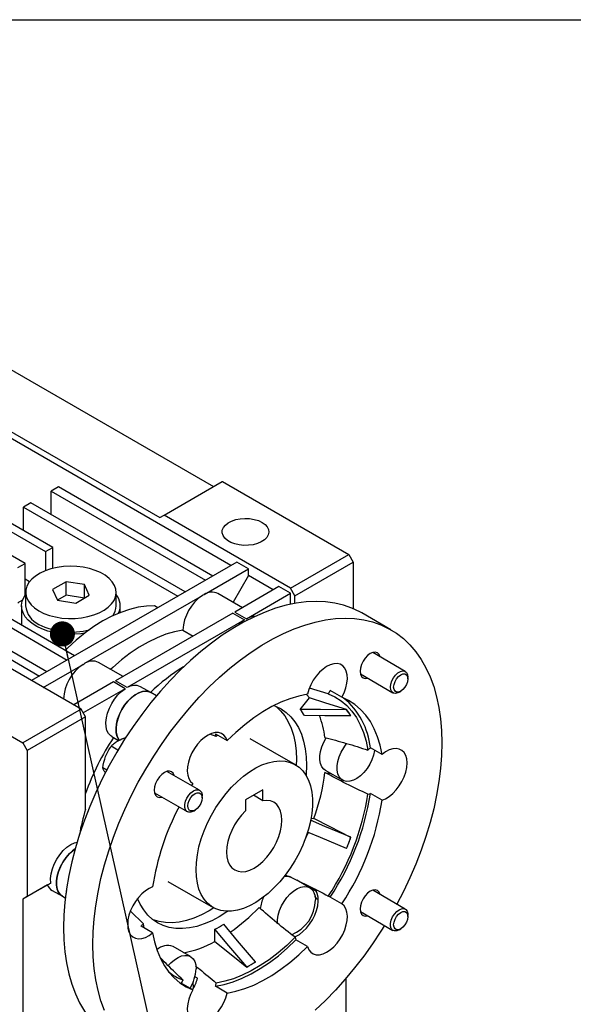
# Model space of a CAD drawing. Header units: millimetres. Extents: x 38 to 1638, y 38 to 1257.
# Tile 8 of 10: x 1234 to 1369, y 1018 to 1257. Entities that reach past the tile are written whole.
import ezdxf

# ---------------------------------------------------------------- set-up
doc = ezdxf.new("R2010")
doc.units = ezdxf.units.MM
doc.header["$LTSCALE"] = 6
doc.linetypes.add('SLD-Solid', pattern=[0])
doc.layers.add('TEXT', color=140, linetype='SLD-Solid', lineweight=25)
doc.styles.get("Standard").update_dxf_attribs({"font": 'VERDANA.TTF'})
doc.dimstyles.new('SLDDIMSTYLE0', dxfattribs={"dimtxt": 0.18, "dimasz": 6.096, "dimexe": 0, "dimexo": 0.0625, "dimgap": 0, "dimtad": 0, "dimtih": 1, "dimtoh": 1, "dimdec": 0, "dimrnd": 1e-09, "dimzin": 0, "dimdsep": 46, "dimtxsty": 'Standard', "dimblk1": 'DOT', "dimblk2": 'DOT', "dimsah": 1, "dimcen": 0.09, "dimadec": 0, "dimazin": 0, "dimtfac": 6.096, "dimtdec": 0, "dimtofl": 0, "dimtmove": 0, "dimatfit": 3, "dimldrblk": 'DOT', "dimfxl": 0, "dimfrac": 2, "dimtolj": 1, "dimtzin": 0, "dimarcsym": 0})

# ---------------------------------------------------------------- blocks, each defined once
blk = doc.blocks.new('_Dot')
at = {"color": 0, "linetype": 'ByBlock', "lineweight": -2}
blk.add_line((-0.5, 0), (-1, 0), dxfattribs=at)
at = {"color": 0, "linetype": 'ByBlock', "const_width": 0.5}
blk.add_lwpolyline([(-0.25, 0, 1), (0.25, 0, 1)], format="xyb", close=True, dxfattribs=at)

msp = doc.modelspace()

# ---------------------------------------------------------------- linework, layer by layer
for p, q in [((1285.551, 1124.703), (1193.627, 1177.769)), ((1225.447, 1176.136), (1281.308, 1143.888)), ((1242.24, 1129.091), (1175.772, 1167.462)), ((1212.365, 1168.585), (1268.227, 1136.337)), ((1174.005, 1166.441), (1240.473, 1128.07)), ((1235.523, 1125.213), (1169.055, 1163.584)), ((1243.655, 1143.786), (1241.887, 1142.766)), ((1281.131, 1122.151), (1243.655, 1143.786)), ((1269.287, 1136.949), (1283.394, 1145.093)), ((1283.394, 1145.093), (1283.479, 1145.093)), ((1283.479, 1145.093), (1314.196, 1127.36)), ((1241.887, 1142.766), (1279.363, 1121.131)), ((1241.887, 1137.051), (1241.887, 1142.766)), ((1236.937, 1139.908), (1235.169, 1138.888)), ((1235.169, 1138.888), (1272.646, 1117.253)), ((1235.169, 1133.173), (1235.169, 1138.888)), ((1274.414, 1118.273), (1236.937, 1139.908)), ((1268.227, 1136.337), (1269.287, 1136.949)), ((1300.046, 1119.192), (1269.287, 1136.949)), ((1240.473, 1128.07), (1242.24, 1129.091)), ((1242.24, 1123.986), (1242.24, 1129.091)), ((1240.473, 1128.07), (1240.473, 1123.422)), ((1300.046, 1119.192), (1314.196, 1127.36)), ((1314.196, 1127.36), (1315.256, 1125.523)), ((1247.544, 1102.762), (1210.067, 1124.396)), ((1233.755, 1124.192), (1235.523, 1125.213)), ((1235.523, 1117.485), (1235.523, 1125.213)), ((1286.965, 1125.519), (1237.114, 1096.741)), ((1289.793, 1123.886), (1286.965, 1125.519)), ((1301.107, 1117.355), (1315.256, 1125.523)), ((1315.256, 1125.523), (1315.256, 1114.22)), ((1208.299, 1123.376), (1245.776, 1101.741)), ((1279.055, 1117.687), (1289.793, 1123.886)), ((1289.793, 1122.253), (1286.048, 1115.767)), ((1289.793, 1122.253), (1289.793, 1123.886)), ((1295.804, 1118.784), (1289.793, 1122.253)), ((1201.582, 1119.498), (1239.058, 1097.863)), ((1240.826, 1098.884), (1203.35, 1120.518)), ((1236.626, 1120.773), (1235.523, 1121.409)), ((1245.464, 1120.747), (1242.198, 1118.861)), ((1249.926, 1120.057), (1245.464, 1120.747)), ((1245.464, 1117.481), (1245.464, 1120.747)), ((1251.121, 1117.481), (1249.926, 1120.057)), ((1249.926, 1116.791), (1249.926, 1120.057)), ((1297.218, 1119.6), (1286.48, 1113.401)), ((1300.046, 1117.967), (1297.218, 1119.6)), ((1235.66, 1118.171), (1235.66, 1114.905)), ((1242.198, 1118.861), (1243.394, 1116.286)), ((1245.464, 1117.481), (1243.395, 1116.286)), ((1249.925, 1116.791), (1245.464, 1117.481)), ((1247.855, 1115.596), (1251.121, 1117.481)), ((1250.064, 1100.951), (1278.611, 1117.431)), ((1257.66, 1114.905), (1257.66, 1118.171)), ((1278.611, 1117.431), (1278.833, 1117.559)), ((1278.833, 1117.559), (1279.055, 1117.687)), ((1288.313, 1114.459), (1282.333, 1117.911)), ((1289.308, 1111.768), (1300.046, 1117.967)), ((1301.107, 1117.355), (1300.046, 1119.192)), ((1300.046, 1115.305), (1300.046, 1117.967)), ((1301.107, 1115.514), (1301.107, 1117.355)), ((1234.66, 1114.905), (1234.66, 1110.822)), ((1243.394, 1116.286), (1247.855, 1115.596)), ((1258.66, 1113.283), (1258.66, 1114.905)), ((1267.766, 1114.436), (1266.989, 1114.884)), ((1286.036, 1113.145), (1257.488, 1096.665)), ((1286.036, 1113.145), (1288.864, 1111.512)), ((1286.48, 1113.401), (1289.308, 1111.768)), ((1324.387, 1109.102), (1317.316, 1113.184)), ((1288.864, 1111.512), (1260.317, 1095.032)), ((1249.135, 1089.802), (1218.376, 1107.558)), ((1273.884, 1109.003), (1276.373, 1107.566)), ((1327.922, 1098.979), (1319.988, 1103.559)), ((1239.943, 1095.108), (1249.62, 1100.695)), ((1249.62, 1100.695), (1249.842, 1100.823)), ((1249.842, 1100.823), (1250.064, 1100.951)), ((1259.322, 1097.723), (1253.342, 1101.175)), ((1204.234, 1099.394), (1234.993, 1081.637)), ((1316.988, 1098.363), (1324.922, 1093.783)), ((1257.045, 1096.409), (1247.367, 1090.822)), ((1259.873, 1094.776), (1257.045, 1096.409)), ((1260.317, 1095.032), (1257.488, 1096.665)), ((1328.543, 1097.153), (1328.543, 1097.605)), ((1259.873, 1094.776), (1249.665, 1088.883)), ((1266.07, 1093.827), (1263.595, 1095.256)), ((1267.445, 1093.033), (1266.07, 1093.827)), ((1309.206, 1093.542), (1304.672, 1094.898)), ((1312.5, 1092.682), (1309.672, 1094.315)), ((1326.422, 1093.931), (1326.815, 1094.158)), ((1302.379, 1089.742), (1304.632, 1092.544)), ((1249.135, 1089.802), (1234.993, 1081.637)), ((1250.195, 1087.964), (1249.135, 1089.802)), ((1313.638, 1089.71), (1313.609, 1089.674)), ((1250.195, 1087.964), (1236.053, 1079.8)), ((1250.195, 1065.51), (1250.195, 1087.964)), ((1314.669, 1088.165), (1314.698, 1088.201)), ((1281.947, 1083.16), (1280.453, 1083.699)), ((1281.801, 1083.793), (1284.63, 1082.161)), ((1234.993, 1081.637), (1236.053, 1079.8)), ((1256.595, 1083.131), (1258.245, 1082.179)), ((1281.947, 1083.16), (1282.296, 1083.508)), ((1301.207, 1076.297), (1290.247, 1082.624)), ((1236.053, 1079.8), (1236.053, 1044.281)), ((1258.075, 1079.834), (1256.435, 1080.781)), ((1322.26, 1078.796), (1319.432, 1080.429)), ((1255.347, 1074.97), (1254.394, 1075.519)), ((1277.922, 1070.115), (1269.988, 1074.695)), ((1308.464, 1074.982), (1312.707, 1072.533)), ((1276.279, 1071.773), (1275.946, 1071.255)), ((1266.988, 1069.498), (1274.922, 1064.918)), ((1293.329, 1070.244), (1289.086, 1067.795)), ((1293.329, 1067.561), (1293.329, 1070.244)), ((1322.26, 1067.661), (1319.432, 1069.294)), ((1278.543, 1068.288), (1278.543, 1068.741)), ((1289.086, 1067.795), (1289.086, 1065.112)), ((1293.329, 1067.561), (1291.005, 1068.903)), ((1276.422, 1065.067), (1276.815, 1065.293)), ((1304.994, 1063.298), (1305.693, 1063.235)), ((1314.698, 1058.67), (1314.669, 1058.672)), ((1313.609, 1055.938), (1313.638, 1055.936)), ((1270.248, 1047.982), (1281.208, 1041.655)), ((1304.71, 1046.43), (1301.577, 1048.239)), ((1240.976, 1047.122), (1234.993, 1043.668)), ((1241.761, 1047.576), (1236.053, 1044.281)), ((1242.1, 1045.77), (1244.574, 1044.342)), ((1304.394, 1046.646), (1304.438, 1046.877)), ((1306.341, 1045.522), (1304.394, 1046.646)), ((1327.922, 1041.241), (1319.988, 1045.821)), ((1236.053, 1044.281), (1234.993, 1043.668)), ((1234.993, 1043.668), (1234.993, 952.216)), ((1244.574, 1044.342), (1245.281, 1043.934)), ((1306.435, 1043.741), (1305.916, 1044.342)), ((1306.763, 1043.552), (1306.435, 1043.741)), ((1312.5, 1042.506), (1309.672, 1044.139)), ((1261.149, 1040.705), (1264.302, 1037.681)), ((1281.416, 1041.519), (1280.247, 1040.807)), ((1316.988, 1040.625), (1324.922, 1036.045)), ((1328.543, 1039.415), (1328.543, 1039.867)), ((1266.519, 1035.483), (1263.691, 1037.116)), ((1264.487, 1036.656), (1264.302, 1037.681)), ((1281.662, 1033.341), (1281.662, 1036.344)), ((1326.422, 1036.193), (1326.815, 1036.42)), ((1304.15, 1032.118), (1301.321, 1033.751)), ((1275.719, 1029.694), (1271.476, 1032.143)), ((1289.369, 1027.199), (1289.369, 1027.161)), ((1291.49, 1028.385), (1291.49, 1028.424)), ((1277.43, 1024.429), (1276.801, 1024.792)), ((1313.482, 1024.409), (1313.482, 997.526)), ((1273.027, 1023.401), (1273.451, 1023.229)), ((1276.279, 1021.596), (1273.451, 1023.229)), ((1276.451, 1022.067), (1276.404, 1023.592)), ((1284.63, 1020.85), (1281.801, 1022.482))]:
    msp.add_line(p, q)
at = {"flags": 128}
for points in [[(1293.11, 1135.19), (1293.837, 1134.675), (1294.37, 1134.086), (1294.687, 1133.447), (1294.774, 1132.784), (1294.629, 1132.125), (1294.257, 1131.496), (1293.673, 1130.923), (1292.901, 1130.43), (1291.973, 1130.036), (1290.927, 1129.759), (1289.805, 1129.609), (1288.654, 1129.592), (1287.521, 1129.709), (1286.452, 1129.956), (1285.491, 1130.321), (1284.676, 1130.791), (1284.043, 1131.346), (1283.616, 1131.963), (1283.413, 1132.618), (1283.442, 1133.282), (1283.702, 1133.929), (1284.183, 1134.533), (1284.864, 1135.069), (1285.719, 1135.515), (1286.711, 1135.852), (1287.8, 1136.067), (1288.942, 1136.151), (1290.09, 1136.1), (1291.197, 1135.917), (1292.217, 1135.61), (1293.11, 1135.19)], [(1238.882, 1113.681), (1240.097, 1113.075), (1241.452, 1112.578), (1242.919, 1112.2), (1244.465, 1111.949), (1246.057, 1111.831), (1247.663, 1111.848), (1249.247, 1111.999), (1250.776, 1112.283), (1252.218, 1112.691), (1253.541, 1113.217), (1254.717, 1113.848), (1255.722, 1114.571), (1256.533, 1115.371), (1257.134, 1116.231), (1257.512, 1117.132), (1257.658, 1118.055), (1257.57, 1118.981), (1257.25, 1119.889), (1256.703, 1120.761), (1255.943, 1121.578), (1254.985, 1122.322), (1253.85, 1122.977), (1252.561, 1123.53), (1251.146, 1123.969), (1249.636, 1124.285), (1248.062, 1124.47), (1246.459, 1124.52), (1244.86, 1124.436), (1243.299, 1124.218), (1241.81, 1123.871), (1240.424, 1123.402), (1239.171, 1122.823), (1238.078, 1122.143), (1237.167, 1121.38), (1236.459, 1120.548), (1235.969, 1119.665), (1235.706, 1118.75), (1235.676, 1117.824), (1235.881, 1116.904), (1236.316, 1116.012), (1236.971, 1115.165), (1237.832, 1114.383), (1238.882, 1113.681)], [(1250.014, 1108.254), (1249.087, 1108.121), (1247.442, 1107.992), (1245.783, 1107.996), (1244.141, 1108.132), (1242.547, 1108.397), (1241.031, 1108.787), (1239.623, 1109.294), (1238.35, 1109.908), (1237.235, 1110.617), (1236.301, 1111.408), (1235.564, 1112.267), (1235.04, 1113.175), (1234.738, 1114.117), (1234.663, 1115.074), (1234.818, 1116.028), (1235.2, 1116.96), (1235.66, 1117.674)], [(1317.316, 1113.184), (1316.853, 1113.444), (1314.922, 1114.362), (1312.886, 1115.078), (1310.753, 1115.59), (1308.532, 1115.896), (1306.23, 1115.995), (1303.856, 1115.886), (1301.419, 1115.569), (1298.929, 1115.046), (1296.395, 1114.319), (1293.826, 1113.391), (1291.233, 1112.265), (1288.625, 1110.945), (1286.012, 1109.436), (1283.404, 1107.745), (1280.811, 1105.877), (1278.242, 1103.84), (1275.708, 1101.641), (1273.218, 1099.289), (1270.781, 1096.792), (1268.407, 1094.16), (1266.105, 1091.404), (1263.884, 1088.533), (1261.751, 1085.558), (1259.715, 1082.491), (1257.784, 1079.344), (1255.965, 1076.127), (1254.265, 1072.854), (1252.69, 1069.537), (1251.247, 1066.189), (1249.94, 1062.821), (1248.776, 1059.448), (1247.757, 1056.081), (1246.889, 1052.734), (1246.174, 1049.419), (1245.615, 1046.149), (1245.214, 1042.935), (1244.973, 1039.792), (1244.892, 1036.729)], [(1266.989, 1114.884), (1265.026, 1114.833), (1262.993, 1114.555), (1260.904, 1114.052), (1258.772, 1113.327), (1256.612, 1112.385), (1254.438, 1111.231), (1252.264, 1109.875), (1250.104, 1108.323), (1247.973, 1106.587), (1245.883, 1104.678), (1245.268, 1104.075)], [(1234.66, 1110.822), (1234.676, 1110.464), (1234.714, 1110.168)], [(1251.963, 1032.647), (1252.044, 1035.71), (1252.285, 1038.853), (1252.686, 1042.066), (1253.245, 1045.337), (1253.96, 1048.652), (1254.828, 1051.999), (1255.847, 1055.366), (1257.011, 1058.739), (1258.318, 1062.107), (1259.761, 1065.455), (1261.336, 1068.772), (1263.036, 1072.045), (1264.855, 1075.262), (1266.786, 1078.409), (1268.822, 1081.476), (1270.955, 1084.451), (1273.176, 1087.322), (1275.479, 1090.078), (1277.852, 1092.71), (1280.289, 1095.207), (1282.779, 1097.559), (1285.313, 1099.758), (1287.882, 1101.795), (1290.475, 1103.663), (1293.083, 1105.354), (1295.696, 1106.863), (1298.304, 1108.183), (1300.897, 1109.309), (1303.466, 1110.237), (1306, 1110.964), (1308.49, 1111.487), (1310.927, 1111.803), (1313.301, 1111.913), (1315.603, 1111.814), (1317.824, 1111.508), (1319.957, 1110.996), (1321.993, 1110.28), (1323.924, 1109.361), (1325.743, 1108.245), (1327.443, 1106.935), (1329.018, 1105.436), (1330.461, 1103.754), (1331.768, 1101.895), (1332.933, 1099.867), (1333.951, 1097.676), (1334.82, 1095.331), (1335.535, 1092.842), (1336.094, 1090.217), (1336.494, 1087.467), (1336.736, 1084.601), (1336.816, 1081.632), (1336.736, 1078.569), (1336.494, 1075.425), (1336.094, 1072.212), (1335.535, 1068.942), (1334.82, 1065.627), (1333.951, 1062.28), (1332.933, 1058.913), (1331.768, 1055.539), (1330.461, 1052.172), (1329.018, 1048.823), (1327.443, 1045.506), (1325.852, 1042.436)], [(1288.864, 1111.512), (1288.022, 1110.898), (1287.242, 1110.169)], [(1273.884, 1109.003), (1271.827, 1108.611), (1269.723, 1107.996), (1267.583, 1107.163), (1265.422, 1106.117), (1263.254, 1104.865), (1261.092, 1103.416), (1258.953, 1101.778), (1256.848, 1099.963), (1256.308, 1099.463)], [(1321.791, 1102.518), (1321.78, 1102.56), (1321.533, 1103.107), (1321.14, 1103.472), (1320.627, 1103.63), (1320.03, 1103.571), (1319.39, 1103.299), (1318.749, 1102.831), (1318.152, 1102.201), (1317.64, 1101.451), (1317.246, 1100.632), (1316.999, 1099.8), (1316.915, 1099.012), (1316.999, 1098.321), (1317.246, 1097.774), (1317.64, 1097.41), (1318.152, 1097.251), (1318.749, 1097.31), (1318.791, 1097.322)], [(1312.5, 1092.682), (1313.047, 1093.808), (1313.459, 1094.956), (1313.724, 1096.089), (1313.832, 1097.171), (1313.781, 1098.167), (1313.572, 1099.045), (1313.211, 1099.775), (1312.711, 1100.336), (1312.087, 1100.708), (1311.36, 1100.879), (1310.553, 1100.845), (1309.692, 1100.606), (1308.805, 1100.169), (1307.921, 1099.55), (1307.068, 1098.768), (1306.273, 1097.847), (1305.563, 1096.819), (1304.96, 1095.716), (1304.484, 1094.574), (1304.15, 1093.429)], [(1324.301, 1095.156), (1324.387, 1095.896), (1324.638, 1096.675), (1325.033, 1097.43), (1325.541, 1098.1), (1326.12, 1098.631), (1326.724, 1098.98), (1327.303, 1099.118), (1327.811, 1099.034), (1328.207, 1098.735), (1328.458, 1098.246), (1328.543, 1097.605), (1328.543, 1097.605)], [(1325.085, 1095.156), (1325.17, 1095.822), (1325.415, 1096.521), (1325.798, 1097.183), (1326.28, 1097.745), (1326.814, 1098.151), (1327.349, 1098.362), (1327.831, 1098.357), (1328.213, 1098.136), (1328.459, 1097.721), (1328.543, 1097.153), (1328.459, 1096.487), (1328.213, 1095.788), (1327.831, 1095.126), (1327.349, 1094.564), (1326.814, 1094.158), (1326.28, 1093.947), (1325.798, 1093.952), (1325.415, 1094.173), (1325.17, 1094.588), (1325.085, 1095.156)], [(1256.595, 1083.131), (1256.341, 1083.301), (1255.808, 1083.861), (1255.424, 1084.606), (1255.202, 1085.509), (1255.148, 1086.54), (1255.266, 1087.663), (1255.551, 1088.839), (1255.994, 1090.027), (1256.578, 1091.186), (1257.284, 1092.276), (1258.088, 1093.26), (1258.961, 1094.103), (1259.873, 1094.776)], [(1258.435, 1082.236), (1258.289, 1082.424), (1257.905, 1083.161), (1257.68, 1084.055), (1257.622, 1085.076), (1257.733, 1086.188), (1258.01, 1087.355), (1258.442, 1088.536), (1259.015, 1089.69), (1259.709, 1090.779), (1260.502, 1091.764), (1261.365, 1092.613), (1262.269, 1093.296), (1263.183, 1093.791), (1264.077, 1094.079), (1264.919, 1094.152), (1265.68, 1094.007), (1266.07, 1093.827)], [(1266.07, 1093.827), (1265.613, 1094.03), (1264.854, 1094.155), (1264.019, 1094.067), (1263.137, 1093.771), (1262.236, 1093.275), (1261.345, 1092.596), (1260.496, 1091.757), (1259.715, 1090.786), (1259.029, 1089.715), (1258.46, 1088.578), (1258.028, 1087.415), (1257.746, 1086.263), (1257.625, 1085.162), (1257.667, 1084.146), (1257.873, 1083.251), (1258.234, 1082.505), (1258.431, 1082.241)], [(1304.15, 1093.429), (1302.043, 1093.001), (1299.89, 1092.353), (1297.704, 1091.489), (1295.497, 1090.415), (1293.283, 1089.137), (1291.076, 1087.663), (1288.889, 1086.002), (1286.736, 1084.164), (1284.63, 1082.161)], [(1304.632, 1092.544), (1304.022, 1093.254), (1303.896, 1093.389)], [(1309.206, 1093.542), (1310.83, 1092.796), (1312.333, 1091.839), (1313.707, 1090.676), (1314.943, 1089.314), (1316.034, 1087.762), (1316.973, 1086.03), (1317.753, 1084.128), (1318.37, 1082.068), (1318.82, 1079.863)], [(1326.422, 1093.931), (1326.12, 1093.782), (1325.541, 1093.644), (1325.033, 1093.728), (1324.638, 1094.026), (1324.387, 1094.516), (1324.301, 1095.156)], [(1313.638, 1089.71), (1308.594, 1091.297), (1304.632, 1092.544)], [(1322.26, 1078.796), (1321.798, 1081.029), (1321.167, 1083.116), (1320.373, 1085.043), (1319.419, 1086.8), (1318.312, 1088.375), (1317.059, 1089.758), (1315.666, 1090.942), (1314.144, 1091.919), (1312.5, 1092.682)], [(1295.961, 1090.658), (1296.358, 1090.512), (1297.722, 1089.855), (1298.973, 1089.002), (1300.099, 1087.957), (1301.094, 1086.728), (1301.948, 1085.326), (1302.656, 1083.761), (1303.213, 1082.044), (1303.613, 1080.189), (1303.855, 1078.209), (1303.936, 1076.121), (1303.855, 1073.939), (1303.831, 1073.627)], [(1296.433, 1090.482), (1296.498, 1090.43), (1297.624, 1089.385), (1298.619, 1088.157), (1299.473, 1086.755), (1300.181, 1085.189), (1300.738, 1083.472), (1301.138, 1081.617), (1301.38, 1079.638), (1301.461, 1077.55), (1301.429, 1076.185)], [(1313.609, 1089.674), (1307.32, 1089.712), (1302.379, 1089.742)], [(1314.669, 1088.165), (1308.381, 1088.203), (1303.44, 1088.233)], [(1284.63, 1082.161), (1284.296, 1082.919), (1283.819, 1083.512), (1283.216, 1083.919), (1282.506, 1084.127), (1281.712, 1084.13), (1280.858, 1083.927), (1279.974, 1083.525), (1279.087, 1082.938), (1278.226, 1082.183), (1277.419, 1081.285), (1276.692, 1080.274), (1276.068, 1079.182), (1275.568, 1078.044), (1275.207, 1076.897), (1274.998, 1075.778), (1274.947, 1074.723), (1275.055, 1073.767), (1275.32, 1072.939), (1275.732, 1072.267), (1276.279, 1071.773)], [(1308.464, 1074.982), (1308.101, 1075.245), (1307.628, 1075.821), (1307.304, 1076.57), (1307.138, 1077.465), (1307.138, 1078.474), (1307.304, 1079.561), (1307.628, 1080.685), (1308.101, 1081.806), (1308.692, 1082.866)], [(1320.479, 1079.824), (1320.47, 1079.763), (1320.223, 1078.653), (1319.823, 1077.525), (1319.283, 1076.42), (1318.622, 1075.378), (1317.866, 1074.436), (1317.04, 1073.629), (1316.175, 1072.987), (1315.302, 1072.531), (1314.453, 1072.278), (1313.658, 1072.239), (1312.947, 1072.413), (1312.344, 1072.795), (1311.871, 1073.371), (1311.546, 1074.121), (1311.381, 1075.016), (1311.381, 1076.025), (1311.546, 1077.111), (1311.871, 1078.236), (1312.344, 1079.357), (1312.947, 1080.435), (1313.658, 1081.432), (1313.718, 1081.505)], [(1322.26, 1067.661), (1323.141, 1068.028), (1324.029, 1068.584), (1324.897, 1069.31), (1325.716, 1070.184), (1326.459, 1071.177), (1327.103, 1072.257), (1327.627, 1073.389), (1328.014, 1074.537), (1328.251, 1075.664), (1328.331, 1076.733), (1328.251, 1077.71), (1328.014, 1078.563), (1327.627, 1079.264), (1327.103, 1079.792), (1326.459, 1080.129), (1325.716, 1080.264), (1324.897, 1080.192), (1324.029, 1079.917), (1323.141, 1079.446), (1322.26, 1078.796)], [(1277.066, 1050.812), (1277.146, 1052.594), (1277.385, 1054.449), (1277.781, 1056.354), (1278.329, 1058.29), (1279.023, 1060.233), (1279.856, 1062.162), (1280.816, 1064.055), (1281.895, 1065.89), (1283.079, 1067.647), (1284.355, 1069.306), (1285.709, 1070.848), (1287.125, 1072.255), (1288.587, 1073.512), (1290.079, 1074.604), (1291.584, 1075.519), (1293.085, 1076.246), (1294.564, 1076.778), (1296.005, 1077.108), (1297.392, 1077.233), (1298.709, 1077.151), (1299.941, 1076.863), (1301.074, 1076.372), (1302.095, 1075.684), (1302.992, 1074.807), (1303.757, 1073.751), (1304.379, 1072.527), (1304.852, 1071.149), (1305.17, 1069.634), (1305.33, 1067.998), (1305.33, 1066.26), (1305.17, 1064.439), (1304.852, 1062.556), (1304.379, 1060.633), (1303.757, 1058.691), (1302.992, 1056.752), (1302.095, 1054.838), (1301.074, 1052.971), (1299.941, 1051.173), (1298.709, 1049.462), (1297.392, 1047.86), (1296.005, 1046.383), (1294.564, 1045.05), (1293.085, 1043.874), (1291.584, 1042.869), (1290.079, 1042.046), (1288.587, 1041.416), (1287.125, 1040.984), (1285.709, 1040.756), (1284.355, 1040.735), (1283.079, 1040.92), (1281.895, 1041.31), (1280.816, 1041.9), (1279.856, 1042.684), (1279.023, 1043.652), (1278.329, 1044.794), (1277.781, 1046.096), (1277.385, 1047.545), (1277.146, 1049.123), (1277.066, 1050.812)], [(1271.791, 1073.654), (1271.78, 1073.696), (1271.533, 1074.242), (1271.14, 1074.607), (1270.627, 1074.766), (1270.03, 1074.707), (1269.39, 1074.434), (1268.749, 1073.967), (1268.152, 1073.337), (1267.64, 1072.587), (1267.246, 1071.768), (1266.999, 1070.936), (1266.915, 1070.148), (1266.999, 1069.457), (1267.246, 1068.91), (1267.64, 1068.545), (1268.152, 1068.387), (1268.749, 1068.446), (1268.791, 1068.458)], [(1308.394, 1074.455), (1309.124, 1074.245), (1309.763, 1074.232)], [(1276.422, 1065.067), (1275.825, 1064.821), (1275.275, 1064.794), (1274.819, 1064.987), (1274.493, 1065.385), (1274.322, 1065.956), (1274.322, 1066.653), (1274.493, 1067.42), (1274.819, 1068.195), (1275.275, 1068.915), (1275.825, 1069.522), (1276.422, 1069.966), (1277.02, 1070.212), (1277.569, 1070.239), (1278.025, 1070.046), (1278.352, 1069.648), (1278.522, 1069.077), (1278.543, 1068.741)], [(1276.814, 1065.293), (1276.28, 1065.082), (1275.798, 1065.088), (1275.415, 1065.309), (1275.17, 1065.724), (1275.085, 1066.292), (1275.17, 1066.958), (1275.415, 1067.656), (1275.798, 1068.319), (1276.28, 1068.881), (1276.814, 1069.287), (1277.349, 1069.498), (1277.831, 1069.492), (1278.213, 1069.271), (1278.459, 1068.857), (1278.543, 1068.288), (1278.459, 1067.622), (1278.213, 1066.924), (1277.831, 1066.261), (1277.349, 1065.699), (1276.814, 1065.293)], [(1289.086, 1065.112), (1288.118, 1064.08), (1287.225, 1062.924), (1286.43, 1061.67), (1285.751, 1060.351), (1285.207, 1058.998), (1284.809, 1057.644), (1284.568, 1056.324), (1284.49, 1055.068), (1284.577, 1053.907), (1284.826, 1052.871), (1285.231, 1051.985), (1285.782, 1051.27), (1286.467, 1050.744), (1287.268, 1050.419), (1288.165, 1050.304), (1289.137, 1050.401), (1290.159, 1050.709), (1291.208, 1051.219), (1292.256, 1051.919), (1293.278, 1052.792), (1294.25, 1053.817), (1295.147, 1054.968), (1295.948, 1056.217), (1296.633, 1057.534), (1297.185, 1058.886), (1297.59, 1060.24), (1297.839, 1061.563), (1297.925, 1062.823), (1297.847, 1063.989), (1297.606, 1065.032), (1297.209, 1065.927), (1296.664, 1066.651), (1295.986, 1067.187), (1295.19, 1067.522), (1294.298, 1067.648), (1293.329, 1067.561)], [(1314.669, 1058.672), (1308.381, 1061.34), (1304.899, 1062.818)], [(1314.698, 1058.67), (1309.655, 1061.226), (1305.693, 1063.235)], [(1303.395, 1057.728), (1304.022, 1059.087), (1304.362, 1059.862)], [(1313.609, 1055.938), (1307.32, 1058.607), (1304.129, 1059.961)], [(1241.761, 1047.576), (1241.715, 1048.631), (1241.847, 1049.779), (1242.152, 1050.979), (1242.619, 1052.187), (1243.23, 1053.361), (1243.964, 1054.458), (1244.796, 1055.439), (1245.694, 1056.268), (1246.627, 1056.917), (1247.561, 1057.361), (1248.18, 1057.537)], [(1247.704, 1055.89), (1247.077, 1055.427), (1246.214, 1054.627), (1245.413, 1053.687), (1244.7, 1052.639), (1244.099, 1051.516), (1243.63, 1050.356), (1243.308, 1049.197), (1243.145, 1048.079), (1243.145, 1047.038), (1243.308, 1046.108), (1243.63, 1045.321), (1244.099, 1044.703), (1244.574, 1044.342)], [(1244.574, 1044.342), (1244.127, 1044.676), (1243.645, 1045.296), (1243.314, 1046.089), (1243.146, 1047.031), (1243.146, 1048.087), (1243.314, 1049.223), (1243.645, 1050.399), (1244.127, 1051.575), (1244.744, 1052.711), (1245.475, 1053.768), (1246.295, 1054.711), (1247.175, 1055.506), (1247.704, 1055.89)], [(1245.557, 1045.75), (1245.328, 1044.406), (1245.248, 1043.264)], [(1266.519, 1046.617), (1265.638, 1046.251), (1264.75, 1045.695), (1263.882, 1044.969), (1263.063, 1044.095), (1262.32, 1043.102), (1261.676, 1042.022), (1261.152, 1040.889), (1260.766, 1039.741), (1260.528, 1038.615), (1260.448, 1037.546), (1260.528, 1036.569), (1260.766, 1035.716), (1261.152, 1035.014), (1261.676, 1034.487), (1262.32, 1034.15), (1263.063, 1034.015), (1263.882, 1034.087), (1264.75, 1034.362), (1265.638, 1034.833), (1266.519, 1035.483)], [(1296.882, 1037.697), (1296.885, 1038.664), (1297.051, 1039.75), (1297.375, 1040.874), (1297.848, 1041.996), (1298.451, 1043.074), (1299.163, 1044.071), (1299.957, 1044.949), (1300.807, 1045.677), (1301.679, 1046.228), (1302.544, 1046.584), (1303.37, 1046.731), (1304.127, 1046.663), (1304.787, 1046.384), (1305.327, 1045.902), (1305.728, 1045.237), (1305.974, 1044.411), (1306.057, 1043.454), (1306.057, 1043.454)], [(1300.983, 1034.482), (1301.27, 1034.602), (1302.165, 1035.098), (1303.049, 1035.774), (1303.891, 1036.608), (1304.667, 1037.572), (1305.348, 1038.635), (1305.915, 1039.762), (1306.347, 1040.916), (1306.631, 1042.06), (1306.757, 1043.157), (1306.722, 1044.169), (1306.527, 1045.065), (1306.178, 1045.814), (1305.946, 1046.129)], [(1321.791, 1044.78), (1321.78, 1044.822), (1321.533, 1045.369), (1321.14, 1045.734), (1320.627, 1045.892), (1320.03, 1045.833), (1319.39, 1045.56), (1318.749, 1045.093), (1318.152, 1044.463), (1317.64, 1043.713), (1317.246, 1042.894), (1316.999, 1042.062), (1316.915, 1041.274), (1316.999, 1040.583), (1317.246, 1040.036), (1317.64, 1039.671), (1318.152, 1039.513), (1318.749, 1039.572), (1318.791, 1039.584)], [(1284.833, 1040.719), (1284.571, 1040.539), (1282.722, 1039.378), (1280.874, 1038.404), (1279.039, 1037.624), (1277.232, 1037.044), (1275.467, 1036.667), (1273.757, 1036.498), (1272.116, 1036.537), (1270.555, 1036.784), (1269.087, 1037.238), (1267.722, 1037.894), (1266.472, 1038.748), (1265.346, 1039.793), (1264.351, 1041.021), (1263.497, 1042.423), (1262.85, 1043.832)], [(1280.247, 1040.807), (1278.399, 1039.833), (1276.564, 1039.053), (1274.757, 1038.472), (1272.992, 1038.096), (1271.282, 1037.927), (1269.641, 1037.966), (1268.08, 1038.213), (1266.612, 1038.667), (1266.537, 1038.696)], [(1304.15, 1032.118), (1304.484, 1031.359), (1304.96, 1030.767), (1305.563, 1030.36), (1306.273, 1030.152), (1307.068, 1030.149), (1307.921, 1030.352), (1308.805, 1030.753), (1309.692, 1031.341), (1310.553, 1032.096), (1311.36, 1032.993), (1312.087, 1034.004), (1312.711, 1035.097), (1313.211, 1036.235), (1313.572, 1037.382), (1313.781, 1038.501), (1313.832, 1039.555), (1313.724, 1040.512), (1313.459, 1041.34), (1313.047, 1042.012), (1312.5, 1042.506)], [(1326.422, 1036.193), (1326.422, 1036.193), (1325.825, 1035.947), (1325.275, 1035.92), (1324.819, 1036.113), (1324.493, 1036.511), (1324.322, 1037.082), (1324.322, 1037.779), (1324.493, 1038.546), (1324.819, 1039.321), (1325.275, 1040.041), (1325.825, 1040.648), (1326.422, 1041.092)], [(1326.814, 1040.413), (1327.349, 1040.624), (1327.831, 1040.619), (1328.213, 1040.398), (1328.459, 1039.983), (1328.543, 1039.415), (1328.459, 1038.749), (1328.213, 1038.05), (1327.831, 1037.388), (1327.349, 1036.826), (1326.814, 1036.419), (1326.28, 1036.209), (1325.798, 1036.214), (1325.415, 1036.435), (1325.17, 1036.85), (1325.085, 1037.418), (1325.17, 1038.084), (1325.415, 1038.782), (1325.798, 1039.445), (1326.28, 1040.007), (1326.814, 1040.413)], [(1326.422, 1041.092), (1327.02, 1041.338), (1327.569, 1041.365), (1328.025, 1041.172), (1328.352, 1040.774), (1328.522, 1040.203), (1328.543, 1039.867)], [(1244.892, 1036.729), (1244.973, 1033.76), (1245.214, 1030.894), (1245.615, 1028.144), (1246.174, 1025.519), (1246.889, 1023.03), (1247.757, 1020.685), (1248.776, 1018.494), (1249.94, 1016.465), (1251.247, 1014.606), (1252.69, 1012.924), (1254.265, 1011.425), (1255.965, 1010.115), (1257.321, 1009.258)], [(1289.369, 1027.199), (1285.053, 1032.32), (1281.662, 1036.344)], [(1291.49, 1028.424), (1287.174, 1033.545), (1283.783, 1037.569)], [(1322.853, 1037.239), (1321.993, 1035.869), (1319.957, 1032.802), (1317.824, 1029.828), (1315.603, 1026.957), (1313.301, 1024.2), (1310.927, 1021.569), (1308.49, 1019.072), (1306, 1016.72)], [(1266.519, 1035.483), (1266.982, 1033.25), (1267.612, 1031.163), (1268.406, 1029.235), (1269.36, 1027.479), (1270.467, 1025.904), (1271.72, 1024.52), (1273.113, 1023.336), (1274.635, 1022.36), (1276.279, 1021.596)], [(1281.662, 1033.341), (1285.978, 1029.88), (1289.369, 1027.161)], [(1281.801, 1022.482), (1283.907, 1022.911), (1286.06, 1023.559), (1288.247, 1024.422), (1290.454, 1025.497), (1292.668, 1026.775), (1294.875, 1028.249), (1297.062, 1029.91), (1299.215, 1031.748), (1301.321, 1033.751)], [(1301.175, 1034.384), (1299.102, 1032.405), (1296.981, 1030.59), (1294.827, 1028.951), (1292.652, 1027.497), (1290.47, 1026.237), (1288.296, 1025.181), (1286.141, 1024.333), (1284.021, 1023.699), (1281.947, 1023.284)], [(1254.828, 1016.603), (1253.96, 1018.947), (1253.245, 1021.437), (1252.686, 1024.062), (1252.285, 1026.812), (1252.044, 1029.678), (1251.963, 1032.647)], [(1284.63, 1020.85), (1286.736, 1021.278), (1288.889, 1021.926), (1291.076, 1022.79), (1293.283, 1023.864), (1295.497, 1025.142), (1297.704, 1026.616), (1299.89, 1028.277), (1302.043, 1030.115), (1304.15, 1032.118)], [(1270.317, 1027.511), (1270.966, 1028.212), (1271.815, 1028.94), (1272.688, 1029.492), (1273.553, 1029.848), (1274.379, 1029.994), (1275.135, 1029.927), (1275.796, 1029.647), (1276.336, 1029.166), (1276.736, 1028.5), (1276.982, 1027.674), (1277.066, 1026.718)], [(1276.279, 1021.596), (1275.732, 1020.471), (1275.32, 1019.323), (1275.055, 1018.189), (1274.947, 1017.107), (1274.998, 1016.111), (1275.207, 1015.234), (1275.568, 1014.503), (1276.068, 1013.943), (1276.692, 1013.571), (1277.419, 1013.399), (1278.226, 1013.434), (1279.087, 1013.673), (1279.974, 1014.109), (1280.858, 1014.729), (1281.712, 1015.511), (1282.506, 1016.431), (1283.216, 1017.459), (1283.819, 1018.563), (1284.296, 1019.705), (1284.63, 1020.85)]]:
    msp.add_lwpolyline(points, dxfattribs=at)
for centre, radius, start, end in [((1254.271, 1114.915), 4.369, 335.73852, 39.14502), ((1284.699, 1108.476), 10.828, 124.20812, 177.20947), ((1280.892, 1114.899), 3.339, 64.44168, 123.38325), ((1249.059, 1091.148), 28.844, 119.40462, 122.04374), ((1241.098, 1115.406), 5.461, 185.26392, 246.05622), ((1253.533, 1114.969), 4.127, 323.10746, 359.11858), ((1291.377, 1108.166), 4.154, 90.35698, 119.8651), ((1246.722, 1125.778), 17.248, 242.9636, 284.93476), ((1255.597, 1091.803), 10.714, 123.9072, 177.6037), ((1251.904, 1098.113), 3.383, 64.85924, 122.9657), ((1298.058, 1060.735), 46.106, 121.38325, 134.05815), ((1262.157, 1092.206), 3.372, 64.76242, 123.06252), ((1299.076, 1100.163), 12.102, 326.83077, 331.10472), ((1301.451, 1078.538), 18.08, 6.00357, 50.6121), ((1292.059, 1081.361), 13.295, 31.12283, 39.07851), ((1301.393, 1079.961), 15.607, 31.71282, 38.48852), ((1301.406, 1079.986), 15.626, 31.71693, 38.48441), ((1285.65, 1080.075), 22.923, 7.16547, 20.97395), ((1277.476, 1082.463), 4.525, 8.85301, 17.09064), ((1312.557, 1046.646), 66.361, 146.83888, 160.00617), ((1325.58, 1073.173), 9.51, 130.27939, 135.29869), ((1258.228, 1080.599), 50.541, 339.90583, 353.01714), ((1257.198, 1078.969), 62.981, 326.42511, 351.16353), ((1318.222, 1073.172), 4.062, 278.46743, 287.3206), ((1257.719, 1078.606), 61.828, 326.38219, 351.20645), ((1260.027, 1077.336), 62.981, 326.42511, 351.16353), ((1301.621, 1050.067), 53.695, 163.28567, 170.10719), ((1326.028, 1037.728), 60.169, 151.90998, 171.50396), ((1255.75, 1079.959), 62.647, 337.45328, 340.13536), ((1255.708, 1079.984), 62.723, 337.45491, 340.13373), ((1299.228, 1046.409), 2.779, 70.75785, 107.45699), ((1243.439, 1048.026), 2.624, 200.15403, 239.30288), ((1302.034, 1040.185), 9.441, 155.07688, 172.95222), ((1296.786, 1043.581), 9.272, 291.99544, 359.21643), ((1308.384, 1042.178), 2.346, 56.70349, 69.47327), ((1258.107, 1074.319), 47.344, 305.16077, 316.37688), ((1257.542, 1044.371), 9.51, 310.27939, 315.29869), ((1267.185, 1063.87), 31.1, 297.74046, 302.25416), ((1269.592, 1055.33), 25.083, 280.27192, 298.76148), ((1305.646, 1035.081), 4.525, 188.85301, 197.09064), ((1270.147, 1028.521), 3.858, 69.84818, 132.48787), ((1267.416, 1027.113), 9.658, 327.94412, 357.65172), ((1272.182, 1059.42), 36.518, 298.07543, 301.9192), ((1272.16, 1059.42), 36.563, 298.07776, 301.91686), ((1278.562, 1036.254), 13.103, 231.29075, 249.23301), ((1284.046, 1017.381), 12.102, 146.83077, 151.10472), ((1266.236, 1027.679), 11.656, 328.78816, 343.81035), ((1273.113, 1024.478), 8.915, 347.06722, 352.30763)]:
    msp.add_arc(centre, radius, start, end)
for points, knots in [([(1258.161, 1082.141), (1257.815, 1081.942), (1257.496, 1081.722), (1256.925, 1081.265), (1256.67, 1081.026), (1256.435, 1080.781)], [0, 0, 0, 0, 0.5, 0.5, 1, 1, 1, 1]), ([(1258.161, 1082.141), (1258.741, 1082.437), (1259.355, 1082.749), (1260.06, 1082.984), (1260.098, 1082.997)], [0, 0, 0, 0, 0.9459433, 1, 1, 1, 1]), ([(1308.394, 1082.935), (1310.117, 1082.501), (1311.847, 1082.019), (1315.323, 1080.989), (1317.069, 1080.44), (1318.82, 1079.863)], [0, 0, 0, 0, 0.5, 0.5, 1, 1, 1, 1]), ([(1255.099, 1078.332), (1255.186, 1078.556), (1255.28, 1078.775), (1255.481, 1079.202), (1255.588, 1079.41), (1255.925, 1080.02), (1256.173, 1080.407), (1256.435, 1080.781)], [0, 0, 0, 0, 0.25, 0.25, 0.5, 0.5, 1, 1, 1, 1]), ([(1255.099, 1074.25), (1255.012, 1074.373), (1254.933, 1074.492), (1254.79, 1074.721), (1254.725, 1074.83), (1254.553, 1075.145), (1254.464, 1075.338), (1254.394, 1075.519)], [0, 0, 0, 0, 0.25, 0.25, 0.5, 0.5, 1, 1, 1, 1]), ([(1318.82, 1069.154), (1317.069, 1069.967), (1315.323, 1070.812), (1311.847, 1072.573), (1310.117, 1073.489), (1308.394, 1074.455)], [0, 0, 0, 0, 0.5, 0.5, 1, 1, 1, 1]), ([(1298.738, 1049.567), (1300.532, 1048.787), (1302.296, 1047.955), (1305.782, 1046.219), (1307.503, 1045.313), (1309.206, 1044.375)], [0, 0, 0, 0, 0.5, 0.5, 1, 1, 1, 1]), ([(1301.175, 1034.384), (1299.65, 1035.542), (1298.15, 1036.724), (1295.211, 1039.143), (1293.773, 1040.38), (1292.379, 1041.656)], [0, 0, 0, 0, 0.5, 0.5, 1, 1, 1, 1]), ([(1273.916, 1024.002), (1272.67, 1025.197), (1270.802, 1026.987), (1269.058, 1028.732), (1268.478, 1029.313)], [0, 0, 0, 0, 0.6673346, 1, 1, 1, 1]), ([(1276.956, 1027.407), (1277.289, 1027.143), (1279.007, 1025.78), (1280.635, 1024.398), (1281.947, 1023.284)], [0, 0, 0, 0, 0.19341246, 1, 1, 1, 1])]:
    msp.add_open_spline(points, degree=3, knots=knots)
for points in [[(1254.394, 1075.519), (1254.535, 1076.491), (1254.751, 1077.436), (1255.099, 1078.332)], [(1240.976, 1047.122), (1241.187, 1047.244), (1241.452, 1047.397), (1241.761, 1047.576)]]:
    msp.add_open_spline(points, degree=3)
at = {"layer": 'TEXT'}
msp.add_line((38.1, 1257.3), (1638.3, 1257.3), dxfattribs=at)

# ---------------------------------------------------------------- leaders
msp.add_leader([(1244.588, 1108.082), (1303.797, 844.622), (1265.697, 844.622)], dimstyle='SLDDIMSTYLE0', dxfattribs=at)

doc.saveas('drawing.dxf')
